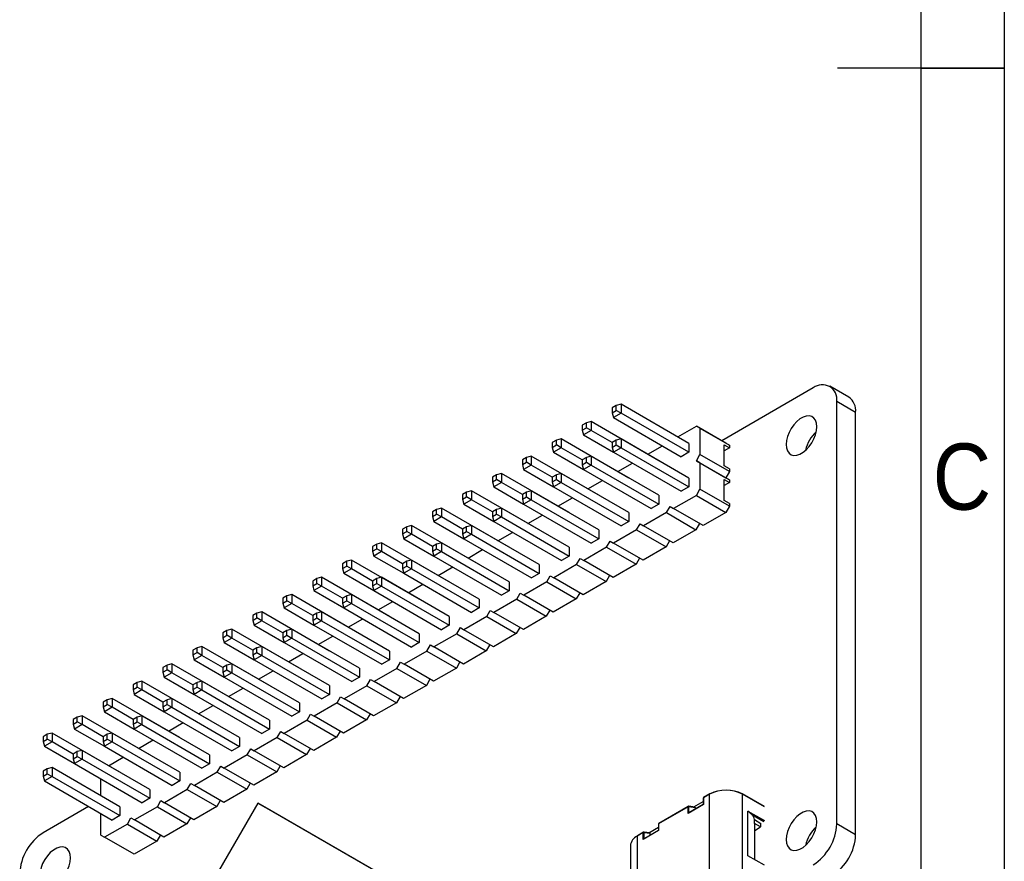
# Model space of a CAD drawing. Header units: millimetres. Extents: x 3 to 207, y 3 to 294.
# Tile 11 of 18: x 148 to 207, y 101 to 151. Entities that reach past the tile are written whole.
import ezdxf

# ---------------------------------------------------------------- set-up
doc = ezdxf.new("R2010")
doc.units = ezdxf.units.MM
doc.linetypes.add('SLD-实线', pattern=[0])
for name, color, linetype in [('几何体', 7, 'SLD-实线'), ('注释', 2, 'SLD-实线'), ('草图直线', 1, 'SLD-实线')]:
    doc.layers.add(name, color=color, linetype=linetype)
doc.styles.add('SLDTEXTSTYLE2', font='GOTHIC.TTF', dxfattribs={"width": 0.913})

msp = doc.modelspace()

# ---------------------------------------------------------------- linework, layer by layer
at = {"layer": '几何体'}
for p, q in [((195.5412, 129.3451), (190.054, 126.1774)), ((197.6725, 128.791), (196.5411, 129.4441)), ((183.7325, 128.2836), (183.485, 128.1407)), ((183.485, 128.1407), (183.485, 127.8549)), ((184.0223, 128.3613), (183.7325, 128.2836)), ((183.7325, 127.9978), (183.7325, 128.2836)), ((184.0223, 128.3613), (184.0223, 127.8305)), ((188.0812, 126.0181), (184.0223, 128.3613)), ((196.9554, 103.2157), (196.9554, 128.5285)), ((198.0868, 127.8753), (196.9554, 128.5285)), ((183.485, 127.8549), (183.7325, 127.9978)), ((183.485, 127.8549), (183.5626, 127.5652)), ((184.0223, 127.8305), (183.5626, 127.5652)), ((183.5626, 127.5652), (187.6216, 125.222)), ((184.0223, 127.8305), (183.7325, 127.9978)), ((188.0812, 125.4873), (184.0223, 127.8305)), ((198.0868, 102.5626), (198.0868, 127.8753)), ((181.9364, 127.2468), (181.689, 127.1039)), ((181.689, 127.1039), (181.689, 126.8181)), ((181.689, 126.8181), (181.9364, 126.961)), ((182.2262, 127.3244), (181.9364, 127.2468)), ((181.9364, 126.961), (181.9364, 127.2468)), ((182.2262, 126.7937), (181.9364, 126.961)), ((182.2262, 127.3244), (182.2262, 126.7937)), ((186.2851, 124.9813), (182.2262, 127.3244)), ((187.4129, 126.4039), (188.5373, 127.053)), ((188.7494, 126.9305), (188.5373, 127.053)), ((190.305, 126.0325), (188.5373, 127.053)), ((181.689, 126.8181), (181.7666, 126.5283)), ((182.2262, 126.7937), (181.7666, 126.5283)), ((181.7666, 126.5283), (183.5625, 125.4916)), ((183.4852, 126.0669), (182.2262, 126.7937)), ((188.7494, 126.9305), (188.7494, 125.3464)), ((188.7494, 126.9305), (190.5172, 125.91)), ((180.1404, 126.2099), (179.8929, 126.0671)), ((179.8929, 126.0671), (179.8929, 125.7813)), ((179.8929, 125.7813), (180.1404, 125.9241)), ((179.8929, 125.7813), (179.9705, 125.4915)), ((180.4302, 126.2876), (180.1404, 126.2099)), ((180.1404, 125.9241), (180.1404, 126.2099)), ((180.4302, 125.7568), (180.1404, 125.9241)), ((180.4302, 126.2876), (180.4302, 125.7568)), ((184.4891, 123.9444), (180.4302, 126.2876)), ((183.7325, 126.2096), (183.485, 126.0667)), ((183.485, 126.0667), (183.485, 125.7809)), ((183.485, 125.7809), (183.7325, 125.9238)), ((183.485, 125.7809), (183.5626, 125.4912)), ((184.0223, 126.2872), (183.7325, 126.2096)), ((183.7325, 125.9238), (183.7325, 126.2096)), ((183.7325, 125.9238), (184.0223, 125.7565)), ((184.0223, 126.2872), (184.0223, 125.7565)), ((188.0812, 123.9441), (184.0223, 126.2872)), ((185.6168, 125.3671), (186.4936, 125.8732)), ((188.0812, 126.0181), (188.0812, 125.4873)), ((190.2061, 125.9263), (190.5172, 125.7467)), ((190.2061, 124.6688), (190.2061, 125.9263)), ((190.305, 126.0325), (190.5172, 125.91)), ((190.5172, 125.91), (190.5172, 125.7467)), ((178.6341, 125.2507), (178.3443, 125.1731)), ((178.6341, 125.2507), (178.6341, 124.72)), ((182.693, 122.9076), (178.6341, 125.2507)), ((180.4302, 125.7568), (179.9705, 125.4915)), ((179.9705, 125.4915), (181.7665, 124.4547)), ((181.6892, 125.03), (180.4302, 125.7568)), ((182.2262, 125.2504), (181.9364, 125.1728)), ((182.2262, 125.2504), (182.2262, 124.7197)), ((186.2851, 122.9072), (182.2262, 125.2504)), ((184.0223, 125.7565), (183.5626, 125.4912)), ((183.5626, 125.4912), (187.6216, 123.148)), ((184.0223, 125.7565), (188.0812, 123.4133)), ((188.0812, 125.4873), (187.6216, 125.222)), ((188.5373, 124.979), (188.7494, 125.3464)), ((190.5172, 124.3259), (188.7494, 125.3464)), ((190.5172, 125.7467), (190.2061, 125.5671)), ((178.3443, 125.1731), (178.0968, 125.0302)), ((178.0968, 125.0302), (178.0968, 124.7444)), ((178.0968, 124.7444), (178.3443, 124.8873)), ((178.0968, 124.7444), (178.1745, 124.4547)), ((178.6341, 124.72), (178.1745, 124.4547)), ((178.3443, 124.8873), (178.3443, 125.1731)), ((178.6341, 124.72), (178.3443, 124.8873)), ((179.8931, 123.9932), (178.6341, 124.72)), ((181.9364, 125.1728), (181.689, 125.0299)), ((181.689, 125.0299), (181.689, 124.7441)), ((181.689, 124.7441), (181.9364, 124.887)), ((181.689, 124.7441), (181.7666, 124.4543)), ((182.2262, 124.7197), (181.7666, 124.4543)), ((181.9364, 124.887), (181.9364, 125.1728)), ((181.9364, 124.887), (182.2262, 124.7197)), ((182.2262, 124.7197), (186.2851, 122.3765)), ((183.8208, 124.3302), (184.6972, 124.8362)), ((186.2851, 124.9813), (186.2851, 124.9809)), ((188.7494, 124.8565), (188.5373, 124.979)), ((188.5373, 124.979), (190.305, 123.9585)), ((188.7494, 124.8565), (188.7494, 123.2724)), ((188.7494, 124.8565), (190.5172, 123.836)), ((190.5172, 124.4892), (190.2061, 124.6688)), ((176.5483, 124.1363), (176.3008, 123.9934)), ((176.8381, 124.2139), (176.5483, 124.1363)), ((176.5483, 123.8505), (176.5483, 124.1363)), ((176.8381, 124.2139), (176.8381, 123.6832)), ((180.897, 121.8707), (176.8381, 124.2139)), ((178.1745, 124.4547), (179.9704, 123.4179)), ((180.1404, 124.1359), (179.8929, 123.993)), ((180.4302, 124.2136), (180.1404, 124.1359)), ((180.1404, 123.8501), (180.1404, 124.1359)), ((180.4302, 124.2136), (180.4302, 123.6828)), ((184.4891, 121.8704), (180.4302, 124.2136)), ((181.7666, 124.4543), (185.8255, 122.1112)), ((190.5172, 124.3259), (190.305, 123.9585)), ((190.5172, 124.4892), (190.5172, 124.3259)), ((176.3008, 123.9934), (176.3008, 123.7076)), ((176.3008, 123.7076), (176.5483, 123.8505)), ((176.3008, 123.7076), (176.3784, 123.4178)), ((176.8381, 123.6832), (176.3784, 123.4178)), ((176.3784, 123.4178), (178.1744, 122.381)), ((176.8381, 123.6832), (176.5483, 123.8505)), ((178.0971, 122.9563), (176.8381, 123.6832)), ((179.8929, 123.993), (179.8929, 123.7073)), ((179.8929, 123.7073), (180.1404, 123.8501)), ((179.8929, 123.7073), (179.9705, 123.4175)), ((180.4302, 123.6828), (179.9705, 123.4175)), ((179.9705, 123.4175), (184.0295, 121.0743)), ((180.1404, 123.8501), (180.4302, 123.6828)), ((180.4302, 123.6828), (184.4891, 121.3396)), ((182.0247, 123.2934), (182.9012, 123.7994)), ((184.4891, 123.9444), (184.4891, 123.9441)), ((188.0812, 123.4133), (187.6216, 123.148)), ((188.0812, 123.9441), (188.0812, 123.4133)), ((190.2061, 123.8523), (190.5172, 123.6727)), ((190.2061, 122.5948), (190.2061, 123.8523)), ((190.5172, 123.6727), (190.2061, 123.4931)), ((190.305, 123.9585), (190.5172, 123.836)), ((190.5172, 123.836), (190.5172, 123.6727)), ((174.7522, 123.0994), (174.5047, 122.9565)), ((174.5047, 122.9565), (174.5047, 122.6708)), ((175.042, 123.1771), (174.7522, 123.0994)), ((174.7522, 122.8136), (174.7522, 123.0994)), ((175.042, 123.1771), (175.042, 122.6463)), ((179.1009, 120.8339), (175.042, 123.1771)), ((178.3443, 123.0991), (178.0968, 122.9562)), ((178.0968, 122.9562), (178.0968, 122.6704)), ((178.6341, 123.1767), (178.3443, 123.0991)), ((178.3443, 122.8133), (178.3443, 123.0991)), ((178.6341, 123.1767), (178.6341, 122.646)), ((182.693, 120.8336), (178.6341, 123.1767)), ((182.693, 122.9076), (182.693, 122.9072)), ((186.2851, 122.9072), (186.2851, 122.3765)), ((188.5373, 122.905), (187.1655, 122.1131)), ((188.5373, 122.905), (188.7494, 123.2724)), ((188.5373, 122.905), (190.305, 121.8845)), ((190.5172, 122.2519), (188.7494, 123.2724)), ((174.5047, 122.6708), (174.7522, 122.8136)), ((174.5047, 122.6708), (174.5824, 122.381)), ((175.042, 122.6463), (174.5824, 122.381)), ((174.5824, 122.381), (176.3783, 121.3442)), ((175.042, 122.6463), (174.7522, 122.8136)), ((176.301, 121.9195), (175.042, 122.6463)), ((178.0968, 122.6704), (178.3443, 122.8133)), ((178.0968, 122.6704), (178.1745, 122.3806)), ((178.6341, 122.646), (178.1745, 122.3806)), ((178.1745, 122.3806), (182.2334, 120.0375)), ((178.3443, 122.8133), (178.6341, 122.646)), ((178.6341, 122.646), (182.693, 120.3028)), ((180.2287, 122.2566), (181.1051, 122.7625)), ((186.2851, 122.3765), (185.8255, 122.1112)), ((186.7412, 121.8681), (186.9534, 122.2356)), ((186.9534, 122.2356), (187.1655, 122.1131)), ((190.5172, 122.4152), (190.2061, 122.5948)), ((190.5172, 122.2519), (190.305, 121.8845)), ((190.5172, 122.4152), (190.5172, 122.2519)), ((172.9562, 122.0626), (172.7087, 121.9197)), ((172.7087, 121.9197), (172.7087, 121.6339)), ((172.7087, 121.6339), (172.9562, 121.7768)), ((173.246, 122.1402), (172.9562, 122.0626)), ((172.9562, 121.7768), (172.9562, 122.0626)), ((173.246, 121.6095), (172.9562, 121.7768)), ((173.246, 122.1402), (173.246, 121.6095)), ((177.3049, 119.7971), (173.246, 122.1402)), ((176.5483, 122.0622), (176.3008, 121.9194)), ((176.3008, 121.9194), (176.3008, 121.6336)), ((176.3008, 121.6336), (176.5483, 121.7764)), ((176.8381, 122.1399), (176.5483, 122.0622)), ((176.5483, 121.7764), (176.5483, 122.0622)), ((176.5483, 121.7764), (176.8381, 121.6091)), ((176.8381, 122.1399), (176.8381, 121.6091)), ((180.897, 119.7967), (176.8381, 122.1399)), ((178.4326, 121.2197), (179.3091, 121.7257)), ((180.897, 121.8707), (180.897, 121.8704)), ((184.4891, 121.8704), (184.4891, 121.3396)), ((186.7412, 121.8681), (185.3694, 121.0762)), ((186.7412, 121.8681), (188.509, 120.8476)), ((188.9333, 121.0926), (187.1655, 122.1131)), ((190.305, 121.8845), (188.9333, 121.0926)), ((171.4499, 121.1034), (171.1601, 121.0257)), ((171.4499, 121.1034), (171.4499, 120.5726)), ((175.5088, 118.7602), (171.4499, 121.1034)), ((172.7087, 121.6339), (172.7863, 121.3441)), ((173.246, 121.6095), (172.7863, 121.3441)), ((172.7863, 121.3441), (174.5823, 120.3074)), ((174.505, 120.8827), (173.246, 121.6095)), ((175.042, 121.1031), (174.7522, 121.0254)), ((175.042, 121.1031), (175.042, 120.5723)), ((179.1009, 118.7599), (175.042, 121.1031)), ((176.3008, 121.6336), (176.3784, 121.3438)), ((176.8381, 121.6091), (176.3784, 121.3438)), ((176.3784, 121.3438), (180.4374, 119.0006)), ((176.8381, 121.6091), (180.897, 119.266)), ((184.4891, 121.3396), (184.0295, 121.0743)), ((184.9452, 120.8313), (185.1573, 121.1987)), ((185.1573, 121.1987), (185.3694, 121.0762)), ((187.1372, 120.0557), (185.3694, 121.0762)), ((188.7211, 121.2151), (188.509, 120.8476)), ((171.1601, 121.0257), (170.9126, 120.8829)), ((170.9126, 120.8829), (170.9126, 120.5971)), ((170.9126, 120.5971), (171.1601, 120.7399)), ((170.9126, 120.5971), (170.9903, 120.3073)), ((171.4499, 120.5726), (170.9903, 120.3073)), ((171.1601, 120.7399), (171.1601, 121.0257)), ((171.4499, 120.5726), (171.1601, 120.7399)), ((172.7089, 119.8458), (171.4499, 120.5726)), ((174.7522, 121.0254), (174.5047, 120.8825)), ((174.5047, 120.8825), (174.5047, 120.5967)), ((174.5047, 120.5967), (174.7522, 120.7396)), ((174.5047, 120.5967), (174.5824, 120.307)), ((175.042, 120.5723), (174.5824, 120.307)), ((174.7522, 120.7396), (174.7522, 121.0254)), ((174.7522, 120.7396), (175.042, 120.5723)), ((175.042, 120.5723), (179.1009, 118.2291)), ((176.6366, 120.1829), (177.513, 120.6888)), ((179.1009, 120.8339), (179.1009, 120.8336)), ((182.693, 120.8336), (182.693, 120.3028)), ((184.9452, 120.8313), (183.5734, 120.0394)), ((184.9452, 120.8313), (186.7129, 119.8108)), ((188.509, 120.8476), (187.1372, 120.0557)), ((169.3641, 119.9889), (169.1166, 119.846)), ((169.6539, 120.0666), (169.3641, 119.9889)), ((169.3641, 119.7031), (169.3641, 119.9889)), ((169.6539, 120.0666), (169.6539, 119.5358)), ((173.7128, 117.7234), (169.6539, 120.0666)), ((170.9903, 120.3073), (172.7862, 119.2705)), ((172.9562, 119.9886), (172.7087, 119.8457)), ((173.246, 120.0662), (172.9562, 119.9886)), ((172.9562, 119.7028), (172.9562, 119.9886)), ((173.246, 120.0662), (173.246, 119.5355)), ((177.3049, 117.723), (173.246, 120.0662)), ((174.5824, 120.307), (178.6413, 117.9638)), ((182.693, 120.3028), (182.2334, 120.0375)), ((183.1491, 119.7945), (183.3613, 120.1619)), ((183.3613, 120.1619), (183.5734, 120.0394)), ((185.3412, 119.0189), (183.5734, 120.0394)), ((186.9251, 120.1782), (186.7129, 119.8108)), ((169.1166, 119.846), (169.1166, 119.5602)), ((169.1166, 119.5602), (169.3641, 119.7031)), ((169.1166, 119.5602), (169.1942, 119.2705)), ((169.6539, 119.5358), (169.1942, 119.2705)), ((169.6539, 119.5358), (169.3641, 119.7031)), ((170.9129, 118.809), (169.6539, 119.5358)), ((172.7087, 119.8457), (172.7087, 119.5599)), ((172.7087, 119.5599), (172.9562, 119.7028)), ((172.7087, 119.5599), (172.7863, 119.2701)), ((173.246, 119.5355), (172.7863, 119.2701)), ((172.9562, 119.7028), (173.246, 119.5355)), ((173.246, 119.5355), (177.3049, 117.1923)), ((174.8405, 119.146), (175.717, 119.652)), ((177.3049, 119.7971), (177.3049, 119.7967)), ((180.897, 119.7967), (180.897, 119.266)), ((183.1491, 119.7945), (181.7773, 119.0026)), ((183.1491, 119.7945), (184.9169, 118.774)), ((186.7129, 119.8108), (185.3412, 119.0189)), ((167.568, 118.9521), (167.3205, 118.8092)), ((167.3205, 118.8092), (167.3205, 118.5234)), ((167.8578, 119.0297), (167.568, 118.9521)), ((167.568, 118.6663), (167.568, 118.9521)), ((167.8578, 119.0297), (167.8578, 118.499)), ((171.9167, 116.6865), (167.8578, 119.0297)), ((169.1942, 119.2705), (170.9902, 118.2337)), ((171.1601, 118.9517), (170.9126, 118.8089)), ((170.9126, 118.8089), (170.9126, 118.5231)), ((171.4499, 119.0294), (171.1601, 118.9517)), ((171.1601, 118.6659), (171.1601, 118.9517)), ((171.4499, 119.0294), (171.4499, 118.4986)), ((175.5088, 116.6862), (171.4499, 119.0294)), ((172.7863, 119.2701), (176.8453, 116.927)), ((175.5088, 118.7602), (175.5088, 118.7599)), ((179.1009, 118.7599), (179.1009, 118.2291)), ((181.3531, 118.7576), (179.9813, 117.9657)), ((180.897, 119.266), (180.4374, 119.0006)), ((181.3531, 118.7576), (181.5652, 119.1251)), ((181.3531, 118.7576), (183.1208, 117.7371)), ((181.5652, 119.1251), (181.7773, 119.0026)), ((183.5451, 117.982), (181.7773, 119.0026)), ((184.9169, 118.774), (183.5451, 117.982)), ((185.129, 119.1414), (184.9169, 118.774)), ((167.3205, 118.5234), (167.568, 118.6663)), ((167.3205, 118.5234), (167.3982, 118.2336)), ((167.8578, 118.499), (167.3982, 118.2336)), ((167.3982, 118.2336), (169.1941, 117.1969)), ((167.8578, 118.499), (167.568, 118.6663)), ((169.1168, 117.7721), (167.8578, 118.499)), ((170.9126, 118.5231), (171.1601, 118.6659)), ((170.9126, 118.5231), (170.9903, 118.2333)), ((171.4499, 118.4986), (170.9903, 118.2333)), ((170.9903, 118.2333), (175.0492, 115.8901)), ((171.1601, 118.6659), (171.4499, 118.4986)), ((171.4499, 118.4986), (175.5088, 116.1555)), ((173.0445, 118.1092), (173.9209, 118.6152)), ((179.1009, 118.2291), (178.6413, 117.9638)), ((183.333, 118.1045), (183.1208, 117.7371)), ((165.772, 117.9152), (165.5245, 117.7723)), ((165.5245, 117.7723), (165.5245, 117.4866)), ((165.5245, 117.4866), (165.772, 117.6294)), ((166.0618, 117.9929), (165.772, 117.9152)), ((165.772, 117.6294), (165.772, 117.9152)), ((166.0618, 117.4621), (165.772, 117.6294)), ((166.0618, 117.9929), (166.0618, 117.4621)), ((170.1207, 115.6497), (166.0618, 117.9929)), ((169.3641, 117.9149), (169.1166, 117.772)), ((169.1166, 117.772), (169.1166, 117.4862)), ((169.1166, 117.4862), (169.3641, 117.6291)), ((169.6539, 117.9925), (169.3641, 117.9149)), ((169.3641, 117.6291), (169.3641, 117.9149)), ((169.3641, 117.6291), (169.6539, 117.4618)), ((169.6539, 117.9925), (169.6539, 117.4618)), ((173.7128, 115.6494), (169.6539, 117.9925)), ((171.2484, 117.0724), (172.1249, 117.5783)), ((173.7128, 117.7234), (173.7128, 117.723)), ((177.3049, 117.723), (177.3049, 117.1923)), ((179.557, 117.7208), (178.1852, 116.9289)), ((179.557, 117.7208), (179.7692, 118.0882)), ((179.557, 117.7208), (181.3248, 116.7003)), ((179.7692, 118.0882), (179.9813, 117.9657)), ((181.7491, 116.9452), (179.9813, 117.9657)), ((183.1208, 117.7371), (181.7491, 116.9452)), ((164.2657, 116.956), (163.9759, 116.8784)), ((164.2657, 116.956), (164.2657, 116.4253)), ((168.3246, 114.6129), (164.2657, 116.956)), ((165.5245, 117.4866), (165.6021, 117.1968)), ((166.0618, 117.4621), (165.6021, 117.1968)), ((165.6021, 117.1968), (167.3981, 116.16)), ((167.3208, 116.7353), (166.0618, 117.4621)), ((167.8578, 116.9557), (167.568, 116.878)), ((167.8578, 116.9557), (167.8578, 116.425)), ((171.9167, 114.6125), (167.8578, 116.9557)), ((169.1166, 117.4862), (169.1942, 117.1965)), ((169.6539, 117.4618), (169.1942, 117.1965)), ((169.1942, 117.1965), (173.2532, 114.8533)), ((169.6539, 117.4618), (173.7128, 115.1186)), ((177.3049, 117.1923), (176.8453, 116.927)), ((177.761, 116.684), (177.9731, 117.0514)), ((177.9731, 117.0514), (178.1852, 116.9289)), ((179.953, 115.9084), (178.1852, 116.9289)), ((181.5369, 117.0677), (181.3248, 116.7003)), ((163.9759, 116.8784), (163.7284, 116.7355)), ((163.7284, 116.7355), (163.7284, 116.4497)), ((163.7284, 116.4497), (163.9759, 116.5926)), ((163.7284, 116.4497), (163.8061, 116.16)), ((164.2657, 116.4253), (163.8061, 116.16)), ((163.9759, 116.5926), (163.9759, 116.8784)), ((164.2657, 116.4253), (163.9759, 116.5926)), ((165.5247, 115.6985), (164.2657, 116.4253)), ((167.568, 116.878), (167.3205, 116.7352)), ((167.3205, 116.7352), (167.3205, 116.4494)), ((167.3205, 116.4494), (167.568, 116.5923)), ((167.3205, 116.4494), (167.3982, 116.1596)), ((167.8578, 116.425), (167.3982, 116.1596)), ((167.568, 116.5923), (167.568, 116.878)), ((167.568, 116.5923), (167.8578, 116.425)), ((167.8578, 116.425), (171.9167, 114.0818)), ((169.4524, 116.0355), (170.3288, 116.5415)), ((171.9167, 116.6865), (171.9167, 116.6862)), ((175.5088, 116.6862), (175.5088, 116.1555)), ((177.761, 116.684), (176.3892, 115.892)), ((177.761, 116.684), (179.5287, 115.6634)), ((181.3248, 116.7003), (179.953, 115.9084)), ((162.1799, 115.8415), (161.9324, 115.6987)), ((162.4697, 115.9192), (162.1799, 115.8415)), ((162.1799, 115.5558), (162.1799, 115.8415)), ((162.4697, 115.9192), (162.4697, 115.3885)), ((166.5286, 113.576), (162.4697, 115.9192)), ((163.8061, 116.16), (165.602, 115.1232)), ((165.772, 115.8412), (165.5245, 115.6983)), ((166.0618, 115.9189), (165.772, 115.8412)), ((165.772, 115.5554), (165.772, 115.8412)), ((166.0618, 115.9189), (166.0618, 115.3881)), ((170.1207, 113.5757), (166.0618, 115.9189)), ((167.3982, 116.1596), (171.4571, 113.8164)), ((175.5088, 116.1555), (175.0492, 115.8901)), ((175.9649, 115.6471), (176.1771, 116.0145)), ((176.1771, 116.0145), (176.3892, 115.892)), ((178.157, 114.8715), (176.3892, 115.892)), ((179.7409, 116.0309), (179.5287, 115.6634)), ((161.9324, 115.6987), (161.9324, 115.4129)), ((161.9324, 115.4129), (162.1799, 115.5558)), ((161.9324, 115.4129), (162.01, 115.1231)), ((162.4697, 115.3885), (162.01, 115.1231)), ((162.4697, 115.3885), (162.1799, 115.5558)), ((163.7287, 114.6616), (162.4697, 115.3885)), ((165.5245, 115.6983), (165.5245, 115.4125)), ((165.5245, 115.4125), (165.772, 115.5554)), ((165.5245, 115.4125), (165.6021, 115.1228)), ((166.0618, 115.3881), (165.6021, 115.1228)), ((165.772, 115.5554), (166.0618, 115.3881)), ((166.0618, 115.3881), (170.1207, 113.0449)), ((167.6563, 114.9987), (168.5328, 115.5046)), ((170.1207, 115.6497), (170.1207, 115.6494)), ((173.7128, 115.6494), (173.7128, 115.1186)), ((175.9649, 115.6471), (174.5931, 114.8552)), ((175.9649, 115.6471), (177.7327, 114.6266)), ((179.5287, 115.6634), (178.157, 114.8715)), ((160.3838, 114.8047), (160.1363, 114.6618)), ((160.1363, 114.6618), (160.1363, 114.376)), ((160.6736, 114.8824), (160.3838, 114.8047)), ((160.3838, 114.5189), (160.3838, 114.8047)), ((160.6736, 114.8824), (160.6736, 114.3516)), ((164.7325, 112.5392), (160.6736, 114.8824)), ((162.01, 115.1231), (163.806, 114.0863)), ((163.9759, 114.8044), (163.7284, 114.6615)), ((163.7284, 114.6615), (163.7284, 114.3757)), ((164.2657, 114.882), (163.9759, 114.8044)), ((163.9759, 114.5186), (163.9759, 114.8044)), ((164.2657, 114.882), (164.2657, 114.3513)), ((168.3246, 112.5389), (164.2657, 114.882)), ((165.6021, 115.1228), (169.6611, 112.7796)), ((168.3246, 114.6129), (168.3246, 114.6125)), ((171.9167, 114.6125), (171.9167, 114.0818)), ((174.1689, 114.6103), (172.7971, 113.8184)), ((173.7128, 115.1186), (173.2532, 114.8533)), ((174.1689, 114.6103), (174.381, 114.9777)), ((174.1689, 114.6103), (175.9366, 113.5898)), ((174.381, 114.9777), (174.5931, 114.8552)), ((176.3609, 113.8347), (174.5931, 114.8552)), ((177.7327, 114.6266), (176.3609, 113.8347)), ((177.9448, 114.994), (177.7327, 114.6266)), ((160.1363, 114.376), (160.3838, 114.5189)), ((160.1363, 114.376), (160.214, 114.0863)), ((160.6736, 114.3516), (160.214, 114.0863)), ((160.214, 114.0863), (162.0099, 113.0495)), ((160.6736, 114.3516), (160.3838, 114.5189)), ((161.9326, 113.6248), (160.6736, 114.3516)), ((163.7284, 114.3757), (163.9759, 114.5186)), ((163.7284, 114.3757), (163.8061, 114.0859)), ((164.2657, 114.3513), (163.8061, 114.0859)), ((163.8061, 114.0859), (167.865, 111.7428)), ((163.9759, 114.5186), (164.2657, 114.3513)), ((164.2657, 114.3513), (168.3246, 112.0081)), ((165.8603, 113.9618), (166.7367, 114.4678)), ((171.9167, 114.0818), (171.4571, 113.8164)), ((158.5878, 113.7679), (158.3403, 113.625)), ((158.3403, 113.625), (158.3403, 113.3392)), ((158.3403, 113.3392), (158.5878, 113.4821)), ((158.8776, 113.8455), (158.5878, 113.7679)), ((158.5878, 113.4821), (158.5878, 113.7679)), ((158.8776, 113.3148), (158.5878, 113.4821)), ((158.8776, 113.8455), (158.8776, 113.3148)), ((162.9365, 111.5024), (158.8776, 113.8455)), ((162.1799, 113.7675), (161.9324, 113.6247)), ((161.9324, 113.6247), (161.9324, 113.3389)), ((161.9324, 113.3389), (162.1799, 113.4817)), ((162.4697, 113.8452), (162.1799, 113.7675)), ((162.1799, 113.4817), (162.1799, 113.7675)), ((162.1799, 113.4817), (162.4697, 113.3144)), ((162.4697, 113.8452), (162.4697, 113.3144)), ((166.5286, 111.502), (162.4697, 113.8452)), ((164.0642, 112.925), (164.9407, 113.431)), ((166.5286, 113.576), (166.5286, 113.5757)), ((170.1207, 113.5757), (170.1207, 113.0449)), ((172.3728, 113.5734), (171.001, 112.7815)), ((172.3728, 113.5734), (172.585, 113.9409)), ((172.3728, 113.5734), (174.1406, 112.5529)), ((172.585, 113.9409), (172.7971, 113.8184)), ((174.5649, 112.7979), (172.7971, 113.8184)), ((175.9366, 113.5898), (174.5649, 112.7979)), ((176.1488, 113.9572), (175.9366, 113.5898)), ((157.0815, 112.8087), (156.7917, 112.731)), ((157.0815, 112.8087), (157.0815, 112.2779)), ((161.1404, 110.4655), (157.0815, 112.8087)), ((158.3403, 113.3392), (158.4179, 113.0494)), ((158.8776, 113.3148), (158.4179, 113.0494)), ((158.4179, 113.0494), (160.2139, 112.0127)), ((160.1366, 112.588), (158.8776, 113.3148)), ((160.6736, 112.8083), (160.3838, 112.7307)), ((160.6736, 112.8083), (160.6736, 112.2776)), ((164.7325, 110.4652), (160.6736, 112.8083)), ((161.9324, 113.3389), (162.01, 113.0491)), ((162.4697, 113.3144), (162.01, 113.0491)), ((162.01, 113.0491), (166.069, 110.7059)), ((162.4697, 113.3144), (166.5286, 110.9713)), ((170.1207, 113.0449), (169.6611, 112.7796)), ((170.5768, 112.5366), (170.7889, 112.904)), ((170.7889, 112.904), (171.001, 112.7815)), ((174.3527, 112.9204), (174.1406, 112.5529)), ((156.7917, 112.731), (156.5442, 112.5882)), ((156.5442, 112.5882), (156.5442, 112.3024)), ((156.5442, 112.3024), (156.7917, 112.4452)), ((156.5442, 112.3024), (156.6219, 112.0126)), ((157.0815, 112.2779), (156.6219, 112.0126)), ((156.7917, 112.4452), (156.7917, 112.731)), ((157.0815, 112.2779), (156.7917, 112.4452)), ((158.3405, 111.5511), (157.0815, 112.2779)), ((160.3838, 112.7307), (160.1363, 112.5878)), ((160.1363, 112.5878), (160.1363, 112.302)), ((160.1363, 112.302), (160.3838, 112.4449)), ((160.1363, 112.302), (160.214, 112.0123)), ((160.6736, 112.2776), (160.214, 112.0123)), ((160.3838, 112.4449), (160.3838, 112.7307)), ((160.3838, 112.4449), (160.6736, 112.2776)), ((160.6736, 112.2776), (164.7325, 109.9344)), ((162.2682, 111.8882), (163.1446, 112.3941)), ((164.7325, 112.5392), (164.7325, 112.5389)), ((168.3246, 112.5389), (168.3246, 112.0081)), ((170.5768, 112.5366), (169.205, 111.7447)), ((170.5768, 112.5366), (172.3445, 111.5161)), ((172.7688, 111.761), (171.001, 112.7815)), ((174.1406, 112.5529), (172.7688, 111.761)), ((154.9957, 111.6942), (154.7482, 111.5513)), ((155.2854, 111.7718), (154.9957, 111.6942)), ((154.9957, 111.4084), (154.9957, 111.6942)), ((155.2854, 111.7718), (155.2854, 111.2411)), ((159.3444, 109.4287), (155.2854, 111.7718)), ((156.6219, 112.0126), (158.4178, 110.9758)), ((158.5878, 111.6939), (158.3403, 111.551)), ((158.8776, 111.7715), (158.5878, 111.6939)), ((158.5878, 111.4081), (158.5878, 111.6939)), ((158.8776, 111.7715), (158.8776, 111.2408)), ((162.9365, 109.4283), (158.8776, 111.7715)), ((160.214, 112.0123), (164.2729, 109.6691)), ((168.3246, 112.0081), (167.865, 111.7428)), ((168.7807, 111.4998), (168.9928, 111.8672)), ((168.9928, 111.8672), (169.205, 111.7447)), ((170.9727, 110.7242), (169.205, 111.7447)), ((172.5567, 111.8835), (172.3445, 111.5161)), ((154.7482, 111.5513), (154.7482, 111.2655)), ((154.7482, 111.2655), (154.9957, 111.4084)), ((154.7482, 111.2655), (154.8258, 110.9758)), ((155.2854, 111.2411), (154.8258, 110.9758)), ((155.2854, 111.2411), (154.9957, 111.4084)), ((156.5445, 110.5143), (155.2854, 111.2411)), ((158.3403, 111.551), (158.3403, 111.2652)), ((158.3403, 111.2652), (158.5878, 111.4081)), ((158.3403, 111.2652), (158.4179, 110.9754)), ((158.8776, 111.2408), (158.4179, 110.9754)), ((158.5878, 111.4081), (158.8776, 111.2408)), ((158.8776, 111.2408), (162.9365, 108.8976)), ((160.4721, 110.8513), (161.3486, 111.3573)), ((162.9365, 111.5024), (162.9365, 111.502)), ((166.5286, 111.502), (166.5286, 110.9713)), ((168.7807, 111.4998), (167.4089, 110.7078)), ((168.7807, 111.4998), (170.5485, 110.4793)), ((172.3445, 111.5161), (170.9727, 110.7242)), ((153.1996, 110.6574), (152.9521, 110.5145)), ((152.9521, 110.5145), (152.9521, 110.2287)), ((153.4894, 110.735), (153.1996, 110.6574)), ((153.1996, 110.3716), (153.1996, 110.6574)), ((153.4894, 110.735), (153.4894, 110.2043)), ((157.5483, 108.3918), (153.4894, 110.735)), ((154.8258, 110.9758), (156.6218, 109.939)), ((156.7917, 110.657), (156.5442, 110.5141)), ((156.5442, 110.5141), (156.5442, 110.2284)), ((157.0815, 110.7347), (156.7917, 110.657)), ((156.7917, 110.3712), (156.7917, 110.657)), ((157.0815, 110.7347), (157.0815, 110.2039)), ((161.1404, 108.3915), (157.0815, 110.7347)), ((158.4179, 110.9754), (162.4769, 108.6323)), ((161.1404, 110.4655), (161.1404, 110.4652)), ((164.7325, 110.4652), (164.7325, 109.9344)), ((166.9847, 110.4629), (165.6129, 109.671)), ((166.5286, 110.9713), (166.069, 110.7059)), ((166.9847, 110.4629), (167.1968, 110.8304)), ((166.9847, 110.4629), (168.7524, 109.4424)), ((167.1968, 110.8304), (167.4089, 110.7078)), ((169.1767, 109.6873), (167.4089, 110.7078)), ((170.5485, 110.4793), (169.1767, 109.6873)), ((170.7606, 110.8467), (170.5485, 110.4793)), ((152.9521, 110.2287), (153.1996, 110.3716)), ((152.9521, 110.2287), (153.0298, 109.9389)), ((153.4894, 110.2043), (153.0298, 109.9389)), ((153.0298, 109.9389), (154.8257, 108.9021)), ((153.4894, 110.2043), (153.1996, 110.3716)), ((154.7484, 109.4774), (153.4894, 110.2043)), ((156.5442, 110.2284), (156.7917, 110.3712)), ((156.5442, 110.2284), (156.6219, 109.9386)), ((157.0815, 110.2039), (156.6219, 109.9386)), ((156.6219, 109.9386), (160.6808, 107.5954)), ((156.7917, 110.3712), (157.0815, 110.2039)), ((157.0815, 110.2039), (161.1404, 107.8608)), ((158.6761, 109.8145), (159.5525, 110.3205)), ((164.7325, 109.9344), (164.2729, 109.6691)), ((151.4036, 109.6205), (151.1561, 109.4776)), ((151.1561, 109.4776), (151.1561, 109.1919)), ((151.1561, 109.1919), (151.4036, 109.3347)), ((151.6933, 109.6982), (151.4036, 109.6205)), ((151.4036, 109.3347), (151.4036, 109.6205)), ((151.6933, 109.1674), (151.4036, 109.3347)), ((151.6933, 109.6982), (151.6933, 109.1674)), ((155.7523, 107.355), (151.6933, 109.6982)), ((154.9957, 109.6202), (154.7482, 109.4773)), ((154.7482, 109.4773), (154.7482, 109.1915)), ((154.7482, 109.1915), (154.9957, 109.3344)), ((155.2854, 109.6978), (154.9957, 109.6202)), ((154.9957, 109.3344), (154.9957, 109.6202)), ((154.9957, 109.3344), (155.2854, 109.1671)), ((155.2854, 109.6978), (155.2854, 109.1671)), ((159.3444, 107.3547), (155.2854, 109.6978)), ((156.88, 108.7777), (157.7564, 109.2836)), ((159.3444, 109.4287), (159.3444, 109.4283)), ((162.9365, 109.4283), (162.9365, 108.8976)), ((165.1886, 109.4261), (163.8168, 108.6342)), ((165.1886, 109.4261), (165.4007, 109.7935)), ((165.1886, 109.4261), (166.9564, 108.4056)), ((165.4007, 109.7935), (165.6129, 109.671)), ((167.3806, 108.6505), (165.6129, 109.671)), ((168.7524, 109.4424), (167.3806, 108.6505)), ((168.9646, 109.8098), (168.7524, 109.4424)), ((149.8973, 108.6613), (149.6075, 108.5837)), ((149.8973, 108.6613), (149.8973, 108.1306)), ((153.9562, 106.3182), (149.8973, 108.6613)), ((151.1561, 109.1919), (151.2337, 108.9021)), ((151.6933, 109.1674), (151.2337, 108.9021)), ((151.2337, 108.9021), (153.0297, 107.8653)), ((152.9524, 108.4406), (151.6933, 109.1674)), ((153.4894, 108.661), (153.1996, 108.5833)), ((153.4894, 108.661), (153.4894, 108.1302)), ((157.5483, 106.3178), (153.4894, 108.661)), ((154.7482, 109.1915), (154.8258, 108.9018)), ((155.2854, 109.1671), (154.8258, 108.9018)), ((154.8258, 108.9018), (158.8848, 106.5586)), ((155.2854, 109.1671), (159.3444, 106.8239)), ((162.9365, 108.8976), (162.4769, 108.6323)), ((163.3926, 108.3893), (163.6047, 108.7567)), ((163.6047, 108.7567), (163.8168, 108.6342)), ((167.1685, 108.773), (166.9564, 108.4056)), ((149.6075, 108.5837), (149.36, 108.4408)), ((149.36, 108.4408), (149.36, 108.155)), ((149.36, 108.155), (149.6075, 108.2979)), ((149.36, 108.155), (149.4377, 107.8652)), ((149.8973, 108.1306), (149.4377, 107.8652)), ((149.6075, 108.2979), (149.6075, 108.5837)), ((149.8973, 108.1306), (149.6075, 108.2979)), ((151.1563, 107.4038), (149.8973, 108.1306)), ((153.1996, 108.5833), (152.9521, 108.4405)), ((152.9521, 108.4405), (152.9521, 108.1547)), ((152.9521, 108.1547), (153.1996, 108.2975)), ((152.9521, 108.1547), (153.0298, 107.8649)), ((153.4894, 108.1302), (153.0298, 107.8649)), ((153.1996, 108.2975), (153.1996, 108.5833)), ((153.1996, 108.2975), (153.4894, 108.1302)), ((153.4894, 108.1302), (157.5483, 105.7871)), ((155.084, 107.7408), (155.9604, 108.2468)), ((157.5483, 108.3918), (157.5483, 108.3915)), ((161.1404, 108.3915), (161.1404, 107.8608)), ((163.3926, 108.3893), (162.0208, 107.5973)), ((163.3926, 108.3893), (165.1603, 107.3687)), ((165.5846, 107.6137), (163.8168, 108.6342)), ((166.9564, 108.4056), (165.5846, 107.6137)), ((149.4377, 107.8652), (151.2336, 106.8285)), ((151.4036, 107.5465), (151.1561, 107.4036)), ((151.6933, 107.6242), (151.4036, 107.5465)), ((151.4036, 107.2607), (151.4036, 107.5465)), ((151.6933, 107.6242), (151.6933, 107.0934)), ((155.7523, 105.281), (151.6933, 107.6242)), ((153.0298, 107.8649), (157.0887, 105.5217)), ((161.1404, 107.8608), (160.6808, 107.5954)), ((161.5965, 107.3524), (161.8086, 107.7198)), ((161.8086, 107.7198), (162.0208, 107.5973)), ((163.7885, 106.5768), (162.0208, 107.5973)), ((165.3725, 107.7362), (165.1603, 107.3687)), ((151.1561, 107.4036), (151.1561, 107.1178)), ((151.1561, 107.1178), (151.4036, 107.2607)), ((151.1561, 107.1178), (151.2337, 106.8281)), ((151.6933, 107.0934), (151.2337, 106.8281)), ((151.4036, 107.2607), (151.6933, 107.0934)), ((151.6933, 107.0934), (155.7523, 104.7502)), ((153.2879, 106.704), (154.1643, 107.2099)), ((155.7523, 107.355), (155.7523, 107.3547)), ((159.3444, 107.3547), (159.3444, 106.8239)), ((161.5965, 107.3524), (160.2247, 106.5605)), ((161.5965, 107.3524), (163.3643, 106.3319)), ((165.1603, 107.3687), (163.7885, 106.5768)), ((149.6075, 106.5097), (149.36, 106.3668)), ((149.36, 106.3668), (149.36, 106.081)), ((149.8973, 106.5873), (149.6075, 106.5097)), ((149.6075, 106.2239), (149.6075, 106.5097)), ((149.8973, 106.5873), (149.8973, 106.0566)), ((153.9562, 104.2442), (149.8973, 106.5873)), ((151.2337, 106.8281), (155.2927, 104.4849)), ((153.9562, 106.3182), (153.9562, 106.3178)), ((157.5483, 106.3178), (157.5483, 105.7871)), ((159.8005, 106.3156), (158.4287, 105.5237)), ((159.3444, 106.8239), (158.8848, 106.5586)), ((159.8005, 106.3156), (160.0126, 106.683)), ((159.8005, 106.3156), (161.5682, 105.2951)), ((160.0126, 106.683), (160.2247, 106.5605)), ((161.9925, 105.54), (160.2247, 106.5605)), ((163.3643, 106.3319), (161.9925, 105.54)), ((163.5764, 106.6993), (163.3643, 106.3319)), ((149.36, 106.081), (149.6075, 106.2239)), ((149.36, 106.081), (149.4377, 105.7912)), ((149.8973, 106.0566), (149.4377, 105.7912)), ((149.4377, 105.7912), (153.4966, 103.4481)), ((149.6075, 106.2239), (149.8973, 106.0566)), ((149.8973, 106.0566), (153.9562, 103.7134)), ((152.8284, 104.8952), (152.8284, 105.9075)), ((157.5483, 105.7871), (157.0887, 105.5217)), ((155.7523, 105.281), (155.7523, 104.7502)), ((158.0044, 105.2787), (156.6326, 104.4868)), ((158.0044, 105.2787), (158.2165, 105.6462)), ((158.0044, 105.2787), (159.7722, 104.2582)), ((158.2165, 105.6462), (158.4287, 105.5237)), ((160.1964, 104.5031), (158.4287, 105.5237)), ((161.5682, 105.2951), (160.1964, 104.5031)), ((161.7804, 105.6625), (161.5682, 105.2951)), ((155.7523, 104.7502), (155.2927, 104.4849)), ((156.2084, 104.2419), (156.4205, 104.6093)), ((156.4205, 104.6093), (156.6326, 104.4868)), ((159.9843, 104.6256), (159.7722, 104.2582)), ((188.3732, 104.234), (188.9448, 104.564)), ((188.9448, 104.7561), (188.9448, 104.3767)), ((188.9454, 104.7636), (188.9457, 104.7561)), ((189.3258, 104.988), (188.9595, 104.7765)), ((188.9595, 104.7765), (188.9595, 104.3682)), ((189.3361, 105.0109), (188.9698, 104.7994)), ((189.3258, 99.0681), (189.3258, 104.988)), ((192.6105, 104.2516), (191.2953, 105.0109)), ((191.3057, 99.0681), (191.3057, 104.988)), ((192.6209, 104.2287), (191.3057, 104.988)), ((152.0889, 104.2607), (149.3671, 102.6894)), ((153.9562, 104.2442), (153.9562, 103.7134)), ((162.2284, 104.4572), (154.4784, 91.0338)), ((156.2084, 104.2419), (154.8366, 103.45)), ((156.2084, 104.2419), (157.9761, 103.2214)), ((158.4004, 103.4663), (156.6326, 104.4868)), ((159.7722, 104.2582), (158.4004, 103.4663)), ((169.4284, 100.2994), (162.2284, 104.4572)), ((162.2284, 104.4572), (162.6527, 104.2123)), ((169.8527, 100.0544), (162.6527, 104.2123)), ((188.0371, 104.244), (186.272, 103.2251)), ((188.0474, 104.2669), (186.2824, 103.248)), ((188.9595, 104.3682), (188.0371, 103.8358)), ((188.0371, 103.8358), (188.0371, 104.244)), ((188.0442, 104.2645), (188.0474, 104.2669)), ((188.9448, 104.3767), (188.0724, 103.8731)), ((188.4416, 104.2249), (188.079, 104.2732)), ((188.0837, 104.2518), (188.4588, 104.2018)), ((188.0837, 103.8796), (188.0837, 104.2518)), ((188.4588, 104.2018), (188.4588, 104.0961)), ((191.6239, 101.3095), (191.6239, 103.9878)), ((191.6239, 103.9878), (192.6209, 103.4122)), ((152.8284, 102.5356), (152.8284, 103.8338)), ((153.9562, 103.7134), (153.4966, 103.4481)), ((154.4123, 103.2051), (154.6244, 103.5725)), ((154.6244, 103.5725), (154.8366, 103.45)), ((156.6043, 102.4295), (154.8366, 103.45)), ((158.1883, 103.5888), (157.9761, 103.2214)), ((191.8507, 103.7752), (192.5855, 103.351)), ((192.0241, 103.471), (192.4088, 103.2489)), ((192.0291, 103.2385), (192.0291, 103.4681)), ((154.4123, 103.2051), (153.0405, 102.4131)), ((154.4123, 103.2051), (156.1801, 102.1845)), ((157.9761, 103.2214), (156.6043, 102.4295)), ((186.272, 102.8168), (185.3496, 102.2843)), ((186.2574, 102.8253), (185.385, 102.3217)), ((185.6858, 102.6826), (186.2574, 103.0126)), ((186.2574, 103.2047), (186.2574, 102.8253)), ((186.272, 103.2251), (186.272, 102.8168)), ((192.0291, 103.2385), (192.0261, 103.1714)), ((192.3868, 103.0321), (192.0291, 103.2385)), ((192.0339, 101.0728), (192.0339, 103.1713)), ((192.0339, 102.8284), (192.3868, 103.0321)), ((192.3868, 103.2616), (192.3868, 103.0321)), ((198.0868, 102.5626), (196.9554, 103.2157)), ((152.8284, 102.5356), (153.0405, 102.4131)), ((154.8083, 101.3926), (153.0405, 102.4131)), ((156.1801, 102.1845), (154.8083, 101.3926)), ((156.3922, 102.552), (156.1801, 102.1845)), ((185.3496, 102.6926), (184.9841, 102.4816)), ((184.9841, 102.4816), (184.9841, 96.5617)), ((185.36, 102.7155), (184.9945, 102.5045)), ((185.3496, 102.2843), (185.3496, 102.6926)), ((185.3568, 102.7131), (185.36, 102.7155)), ((185.7542, 102.6734), (185.3916, 102.7218)), ((185.3963, 102.7003), (185.7714, 102.6503)), ((185.3963, 102.3282), (185.3963, 102.7003)), ((185.7714, 102.5447), (185.7714, 102.6503)), ((184.5741, 101.9101), (184.5741, 95.9902)), ((192.6209, 100.7339), (191.6239, 101.3095))]:
    msp.add_line(p, q, dxfattribs=at)
at = {"layer": '几何体', "flags": 128}
for points in [[(195.7533, 127.018), (195.7332, 127.2271), (195.6738, 127.4038), (195.5777, 127.5406), (195.4492, 127.6312), (195.2937, 127.6719), (195.1181, 127.6608), (194.9302, 127.5985), (194.738, 127.4875), (194.55, 127.3329), (194.3744, 127.1413), (194.219, 126.9211), (194.0904, 126.6819), (193.9943, 126.4343), (193.9349, 126.1889), (193.9148, 125.9566), (193.9349, 125.7475), (193.9943, 125.5708), (194.0904, 125.434), (194.219, 125.3434), (194.3744, 125.3027), (194.55, 125.3138), (194.738, 125.3761), (194.9302, 125.4871), (195.1181, 125.6417), (195.2937, 125.8333), (195.4492, 126.0535), (195.5777, 126.2927), (195.6738, 126.5403), (195.7332, 126.7857), (195.7533, 127.018)], [(188.0804, 104.2724), (188.0796, 104.273), (188.079, 104.2732)], [(188.9595, 104.3682), (188.9538, 104.3715), (188.9494, 104.374), (188.9465, 104.3758), (188.945, 104.3766), (188.9448, 104.3767)], [(195.7533, 103.3383), (195.7332, 103.5474), (195.6738, 103.7242), (195.5777, 103.8609), (195.4492, 103.9516), (195.2937, 103.9922), (195.1181, 103.9812), (194.9302, 103.9188), (194.738, 103.8078), (194.55, 103.6532), (194.3744, 103.4616), (194.219, 103.2414), (194.0904, 103.0022), (193.9943, 102.7546), (193.9349, 102.5092), (193.9148, 102.277), (193.9349, 102.0678), (193.9943, 101.8911), (194.0904, 101.7544), (194.219, 101.6637), (194.3744, 101.623), (194.55, 101.6341), (194.738, 101.6965), (194.9302, 101.8074), (195.1181, 101.9621), (195.2937, 102.1537), (195.4492, 102.3739), (195.5777, 102.613), (195.6738, 102.8607), (195.7332, 103.106), (195.7533, 103.3383)], [(186.272, 102.8168), (186.2664, 102.8201), (186.262, 102.8226), (186.259, 102.8243), (186.2575, 102.8252), (186.2574, 102.8253)], [(185.393, 102.721), (185.3921, 102.7216), (185.3916, 102.7218)], [(150.9934, 101.1786), (150.9734, 101.3878), (150.914, 101.5645), (150.8179, 101.7012), (150.6893, 101.7919), (150.5338, 101.8326), (150.3583, 101.8215), (150.1703, 101.7591), (149.9781, 101.6482), (149.7901, 101.4935), (149.6146, 101.3019), (149.4591, 101.0817), (149.3305, 100.8426), (149.2344, 100.5949), (149.1751, 100.3496), (149.155, 100.1173), (149.1751, 99.9082), (149.2344, 99.7314), (149.3305, 99.5947), (149.4591, 99.504), (149.6146, 99.4634), (149.7901, 99.4744), (149.9781, 99.5368), (150.1703, 99.6478), (150.3583, 99.8024), (150.5338, 99.994), (150.6893, 100.2142), (150.8179, 100.4534), (150.914, 100.701), (150.9734, 100.9464), (150.9934, 101.1786)]]:
    msp.add_lwpolyline(points, dxfattribs=at)
at = {"layer": '几何体'}
for centre, radius, start, end in [((196.0889, 128.6608), 0.8765, 351.314622, 128.674626), ((197.1139, 127.9867), 0.9792, 353.466697, 55.221066), ((197.1427, 125.1546), 2.112, 132.349104, 167.656273), ((190.3157, 103.0774), 2.1518, 62.609672, 117.390328), ((188.9624, 104.756), 0.0176, 155.137718, 179.702219), ((188.9736, 104.7495), 0.0305, 117.589208, 152.772692), ((188.9845, 104.779), 0.0252, 125.698039, 185.620379), ((189.3508, 104.9905), 0.0252, 125.698039, 185.620379), ((189.3465, 104.988), 0.0251, 54.381827, 114.313952), ((191.285, 104.988), 0.0251, 65.686048, 125.618173), ((191.2806, 104.9905), 0.0252, 354.379621, 54.301961), ((188.0639, 104.2462), 0.0269, 136.901209, 184.578935), ((188.0722, 104.1763), 0.0763, 81.367724, 117.430677), ((188.0722, 104.2227), 0.0503, 80.682093, 123.803677), ((188.0437, 104.2559), 0.0402, 354.028056, 24.116104), ((191.424, 103.3304), 0.6164, 13.181286, 46.184864), ((186.3074, 103.2047), 0.05, 120, 179.997672), ((186.2825, 103.2021), 0.0252, 114.470875, 174.208984), ((186.2971, 103.2276), 0.0252, 125.698038, 185.620379), ((197.1427, 101.4749), 2.112, 132.349104, 167.656273), ((193.8979, 103.3479), 3.0603, 302.476369, 357.523631), ((151.0103, 100.1077), 3.0603, 122.476369, 177.523631), ((185.2747, 101.8403), 0.7041, 114.374658, 174.305201), ((185.0092, 102.4841), 0.0252, 125.698039, 185.620379), ((185.3764, 102.6948), 0.0269, 136.901209, 184.578935), ((185.3848, 102.6249), 0.0763, 81.367724, 117.430677), ((185.3848, 102.6713), 0.0503, 80.682093, 123.803677), ((185.3562, 102.7045), 0.0402, 354.028056, 24.116104), ((195.0293, 102.6948), 3.0603, 302.476369, 357.523631)]:
    msp.add_arc(centre, radius, start, end, dxfattribs=at)
for centre, major_axis, ratio, start_param, end_param in [((188.4171, 104.1777), (0.0338, 0.0434), 0.5622838, 5.6576083, 6.6007107), ((188.0724, 103.8154), (0.0354, 0.0612), 0.5773346, 0.558546, 1.570837), ((185.385, 102.2639), (0.0354, 0.0612), 0.5773346, 0.558546, 1.570837), ((185.7297, 102.6263), (0.0338, 0.0434), 0.5622838, 5.6576083, 6.6007107)]:
    msp.add_ellipse(centre, major_axis=major_axis, ratio=ratio, start_param=start_param, end_param=end_param, dxfattribs=at)
for points in [[(191.2703, 105.0084), (190.7435, 105.3126), (189.888, 105.3126), (189.3611, 105.0084)], [(191.8507, 103.7752), (191.7881, 103.8387), (191.7121, 103.9176), (191.6239, 103.9878)]]:
    msp.add_open_spline(points, degree=3, dxfattribs=at)
msp.add_open_spline([(188.9704, 104.7988), (188.9668, 104.7967), (188.958, 104.7918), (188.9492, 104.7789), (188.9466, 104.7684), (188.9454, 104.7636)], degree=3, knots=[0, 0, 0, 0, 0.2747624, 0.6679946, 1, 1, 1, 1], dxfattribs=at)
at = {"layer": '草图直线'}
for p, q in [((207, 294), (207, 3)), ((202, 289), (202, 8)), ((207.001, 148.5), (196.999, 148.5)), ((202, 148.5), (207, 148.5))]:
    msp.add_line(p, q, dxfattribs=at)

# ---------------------------------------------------------------- texts
at = {"layer": '注释', "insert": (204.4587, 126.0136), "char_height": 3.9687, "attachment_point": 2, "style": 'SLDTEXTSTYLE2'}
msp.add_mtext('C', dxfattribs=at)

doc.saveas('drawing.dxf')
